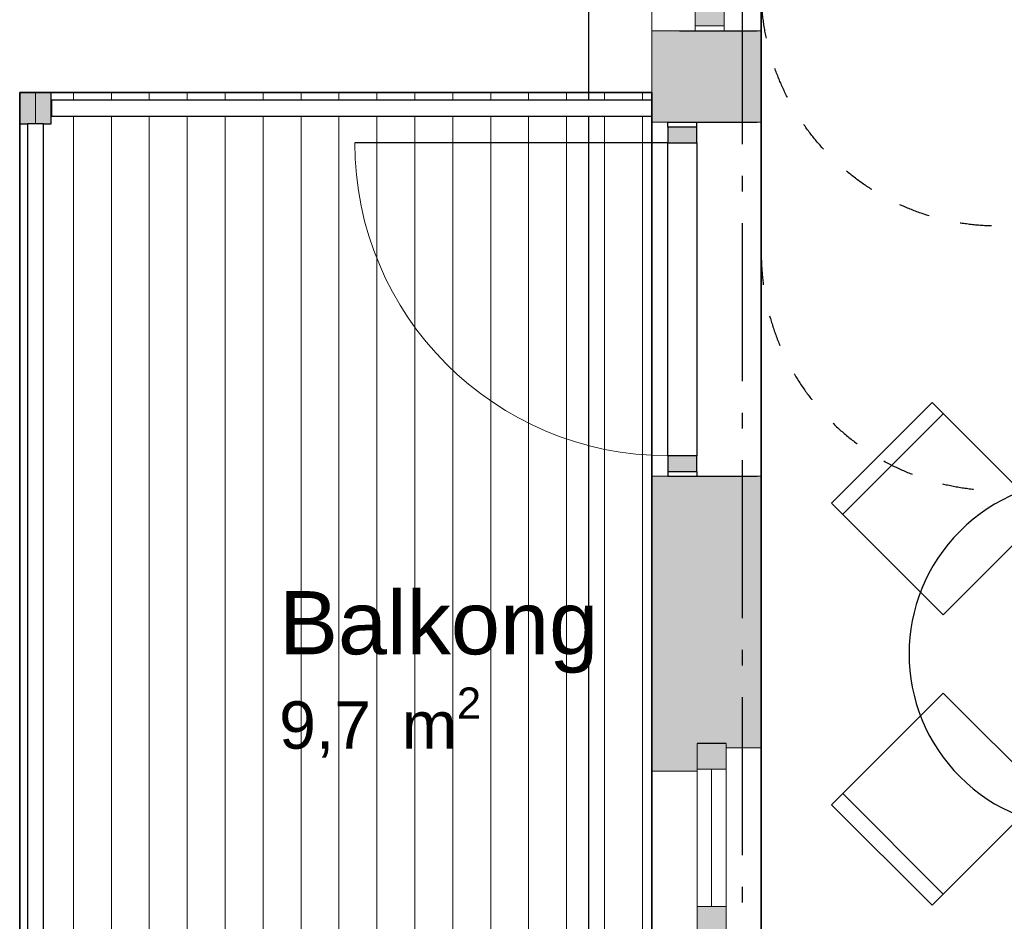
# Model space of a CAD drawing. Header units: millimetres. Extents: x 159314 to 204670, y 149478 to 189280.
# Tile 11 of 43: x 174253 to 177368, y 175370 to 178223. Entities that reach past the tile are written whole.
import ezdxf
from ezdxf.enums import TextEntityAlignment as Align

# ---------------------------------------------------------------- set-up
doc = ezdxf.new("R2010")
doc.units = ezdxf.units.MM
doc.header["$LTSCALE"] = 0.5
doc.header["$MEASUREMENT"] = 0
doc.set_wipeout_variables(frame=1)
for name, pattern in [('Akselinje', [1500, 1000, -200, 100, -200]), ('PLINE', [0]), ('Stipling', [400, 200, -200]), ('Wipeout_Contour', [2000, 0, -2000])]:
    doc.linetypes.add(name, pattern=pattern)
for name, color, linetype in [('23-- Yttervegger (Skravur)(Nye konstruksjoner)', 7, 'Continuous'), ('23-- Yttervegger(Nye konstruksjoner)', 7, 'Continuous'), ('231- Bærende yttervegger (Skravur)(Nye konstruksjoner)', 7, 'Continuous'), ('231- Bærende yttervegger(Nye konstruksjoner)', 7, 'Continuous'), ('244- Vinduer_ dører_ foldevegger(Nye konstruksjoner)', 7, 'Continuous'), ('25-- Dekker(Nye konstruksjoner)', 7, 'Continuous'), ('26-- Yttertak(Nye konstruksjoner)', 7, 'Continuous'), ('68-- Inventar (løst)(Nye konstruksjoner)', 7, 'Continuous'), ('822- Modullinjer(Nye konstruksjoner)', 7, 'Continuous'), ('862- M___Nettoareal(Nye konstruksjoner)', 7, 'Continuous'), ('862- M___Nettoareal(Polylinje)(Nye konstruksjoner)', 7, 'Continuous'), ('862- M___Nettoareal(Tekst)(Nye konstruksjoner)', 7, 'Continuous'), ('878- Annen overflate_visuell informasjon_snusirkler(Nye konstruksjoner)', 7, 'Continuous')]:
    doc.layers.add(name, color=color, linetype=linetype)
for name, color, linetype, lineweight in [('234- Vinduer_ dører_ porter(Nye konstruksjoner)', 7, 'Continuous', 0), ('235- Utvendig kledning og overflate(Nye konstruksjoner)', 7, 'Continuous', 0), ('236- Innvendig kledning og overflate(Nye konstruksjoner)', 7, 'Continuous', 0), ('255- Gulvoverflate(Nye konstruksjoner)', 7, 'Continuous', 0)]:
    doc.layers.add(name, color=color, linetype=linetype, lineweight=lineweight)
doc.styles.add('GENERATED_STYLE_1', font='arial.ttf')
doc.styles.add('GENERATED_STYLE_4', font='arialbd.ttf')

# ---------------------------------------------------------------- blocks, each defined once
blk = doc.blocks.new('Balkong_102_6_1', base_point=(175569.1, 176186))
at = {"layer": '862- M___Nettoareal(Polylinje)(Nye konstruksjoner)', "linetype": 'PLINE', "flags": 128}
blk.add_lwpolyline([(174252.9, 173131.2), (176252.9, 173131.2), (176252.9, 177993.4), (174252.9, 177993.4)], close=True, dxfattribs=at)
at = {"layer": '862- M___Nettoareal(Tekst)(Nye konstruksjoner)', "insert": (175073.5, 176110.3), "char_height": 150, "attachment_point": 1, "style": 'GENERATED_STYLE_1'}
blk.add_mtext('\\A1;{\\pql;\\pt0,24100;\\fArial|b0|i0|c0|p0;\\W1.000000;9,7\\fArial|b0|i0|c0|p0;\\W1.000000;\\A1{\\H.66x;\\S^  ;}\\fArial|b0|i0|c0|p0;\\W1.000000; m\\fArial|b0|i0|c0|p0;\\W1.000000;\\A1{\\H.66x;\\S2^  ;}}', dxfattribs=at)
at = {"layer": '862- M___Nettoareal(Tekst)(Nye konstruksjoner)', "style": 'GENERATED_STYLE_1'}
for tag, height, p in [('DUMMY_861', 200, (176064.7, 176461)), ('ROOM_NAME', 200, (175073.5, 176415.3)), ('DUMMY_862', 150, (175073.5, 176146.7))]:
    blk.add_attdef(tag, text='', height=height, dxfattribs=at).set_placement(p, align=Align.TOP_LEFT)
blk = doc.blocks.new('Leilighet 5_102_9_1', base_point=(175190.7, 178886))
at = {"layer": '862- M___Nettoareal(Polylinje)(Nye konstruksjoner)', "linetype": 'PLINE', "flags": 128}
blk.add_lwpolyline([(176598.9, 180733.7), (176598.9, 173218.7), (184098.9, 173218.7), (184098.9, 180733.7)], close=True, dxfattribs=at)
at = {"layer": '862- M___Nettoareal(Tekst)(Nye konstruksjoner)', "insert": (174252.9, 178731.7), "char_height": 150, "attachment_point": 1, "style": 'GENERATED_STYLE_1'}
blk.add_mtext('\\A1;{\\pql;\\pt0,24100;\\fArial|b0|i0|c0|p0;\\W1.000000;56,4\\fArial|b0|i0|c0|p0;\\W1.000000;\\A1{\\H.66x;\\S^  ;}\\fArial|b0|i0|c0|p0;\\W1.000000; m\\fArial|b0|i0|c0|p0;\\W1.000000;\\A1{\\H.66x;\\S2^  ;}}', dxfattribs=at)
at = {"layer": '862- M___Nettoareal(Tekst)(Nye konstruksjoner)', "style": 'GENERATED_STYLE_1'}
for tag, height, p in [('DUMMY_861', 300, (176128.6, 179239.6)), ('ROOM_NAME', 300, (174252.9, 179171)), ('DUMMY_862', 150, (174252.9, 178768.2))]:
    blk.add_attdef(tag, text='', height=height, dxfattribs=at).set_placement(p, align=Align.TOP_LEFT)
blk = doc.blocks.new('Stue_kjøkken_101_12_1', base_point=(176102.4, 182916.1))
at = {"layer": '862- M___Nettoareal(Polylinje)(Nye konstruksjoner)', "linetype": 'PLINE', "flags": 128}
blk.add_lwpolyline([(176598.9, 180733.7), (176598.9, 176327.4), (176598.9, 173218.7), (179696.2, 173218.7), (179696.2, 175969), (180198.9, 175969), (180198.9, 180733.7)], close=True, dxfattribs=at)
at = {"layer": '862- M___Nettoareal(Tekst)(Nye konstruksjoner)', "style": 'GENERATED_STYLE_1'}
for tag, height, p in [('DUMMY_861', 200, (178936.5, 180040.3)), ('ROOM_NAME', 200, (177351, 179994.6)), ('DUMMY_862', 150, (177351, 179726))]:
    blk.add_attdef(tag, text='', height=height, dxfattribs=at).set_placement(p, align=Align.TOP_LEFT)
blk = doc.blocks.new('Vindu med sidefelt[9]_1')
at = {"layer": '23-- Yttervegger (Skravur)(Nye konstruksjoner)', "linetype": 'Continuous'}
for points in [[(176481.9, 180093.7), (176389.9, 180093.7), (176389.9, 180037.7), (176481.9, 180037.7)], [(176389.9, 179503.7), (176481.9, 179503.7), (176481.9, 179531.7), (176389.9, 179531.7)], [(176481.9, 179503.7), (176389.9, 179503.7), (176389.9, 179475.7), (176481.9, 179475.7)], [(176389.9, 178203.7), (176481.9, 178203.7), (176481.9, 178259.7), (176389.9, 178259.7)]]:
    blk.add_hatch(color=256, dxfattribs=at).paths.add_polyline_path(points)
at = {"layer": '234- Vinduer_ dører_ porter(Nye konstruksjoner)', "linetype": 'PLINE'}
for p, q in [((176252.9, 180108.7), (176252.9, 178188.7)), ((176389.9, 180093.7), (176389.9, 180108.7)), ((176481.9, 180108.7), (176481.9, 180093.7)), ((176598.9, 180108.7), (176598.9, 178188.7)), ((176389.9, 180037.7), (176389.9, 180093.7)), ((176389.9, 180093.7), (176481.9, 180093.7)), ((176481.9, 180093.7), (176481.9, 180037.7)), ((176481.9, 180037.7), (176389.9, 180037.7)), ((176389.9, 179531.7), (176389.9, 180037.7)), ((176435.9, 180037.7), (176435.9, 179531.7)), ((176481.9, 180037.7), (176481.9, 179531.7)), ((176389.9, 179503.7), (176389.9, 179531.7)), ((176389.9, 179531.7), (176481.9, 179531.7)), ((176481.9, 179531.7), (176481.9, 179503.7)), ((176389.9, 179475.7), (176389.9, 179503.7)), ((176481.9, 179503.7), (176481.9, 179475.7)), ((176481.9, 179475.7), (176389.9, 179475.7)), ((176389.9, 178259.7), (176389.9, 179475.7)), ((176435.9, 179475.7), (176435.9, 178259.7)), ((176481.9, 179475.7), (176481.9, 178259.7)), ((176389.9, 178203.7), (176389.9, 178259.7)), ((176389.9, 178259.7), (176481.9, 178259.7)), ((176481.9, 178259.7), (176481.9, 178203.7)), ((176389.9, 178188.7), (176389.9, 178203.7)), ((176389.9, 178203.7), (176481.9, 178203.7)), ((176481.9, 178203.7), (176481.9, 178188.7))]:
    blk.add_line(p, q, dxfattribs=at)
at = {"layer": '235- Utvendig kledning og overflate(Nye konstruksjoner)', "linetype": 'PLINE'}
for p, q in [((176252.9, 180108.7), (176271.9, 180108.7)), ((176271.9, 180108.7), (176307.9, 180108.7)), ((176307.9, 180108.7), (176330.9, 180108.7)), ((176330.9, 180108.7), (176339.9, 180108.7)), ((176252.9, 178188.7), (176271.9, 178188.7)), ((176271.9, 178188.7), (176307.9, 178188.7)), ((176307.9, 178188.7), (176330.9, 178188.7)), ((176330.9, 178188.7), (176339.9, 178188.7))]:
    blk.add_line(p, q, dxfattribs=at)
at = {"layer": '236- Innvendig kledning og overflate(Nye konstruksjoner)', "linetype": 'PLINE'}
for p, q in [((176585.9, 180108.7), (176598.9, 180108.7)), ((176585.9, 178188.7), (176598.9, 178188.7))]:
    blk.add_line(p, q, dxfattribs=at)
at = {"layer": '244- Vinduer_ dører_ foldevegger(Nye konstruksjoner)', "linetype": 'PLINE'}
for p, q in [((176339.9, 180108.7), (176389.9, 180108.7)), ((176389.9, 180108.7), (176481.9, 180108.7)), ((176389.9, 180108.7), (176481.9, 180108.7)), ((176481.9, 180108.7), (176537.9, 180108.7)), ((176537.9, 180108.7), (176585.9, 180108.7)), ((176339.9, 178188.7), (176389.9, 178188.7)), ((176389.9, 178188.7), (176481.9, 178188.7)), ((176389.9, 178188.7), (176481.9, 178188.7)), ((176481.9, 178188.7), (176537.9, 178188.7)), ((176537.9, 178188.7), (176585.9, 178188.7))]:
    blk.add_line(p, q, dxfattribs=at)
blk = doc.blocks.new('Vindu to-fags[10]_1')
at = {"layer": '23-- Yttervegger (Skravur)(Nye konstruksjoner)', "linetype": 'Continuous'}
for points in [[(176395.9, 175932.6), (176395.9, 175851.6), (176487.9, 175851.6), (176487.9, 175932.6)], [(176487.9, 175342.6), (176487.9, 175417.6), (176395.9, 175417.6), (176395.9, 175342.6)], [(176395.9, 175342.6), (176395.9, 175292.6), (176487.9, 175292.6), (176487.9, 175342.6)], [(176487.9, 174042.6), (176487.9, 174098.6), (176395.9, 174098.6), (176395.9, 174042.6)]]:
    blk.add_hatch(color=256, dxfattribs=at).paths.add_polyline_path(points)
at = {"layer": '234- Vinduer_ dører_ porter(Nye konstruksjoner)', "linetype": 'PLINE'}
for p, q in [((176395.9, 175932.6), (176395.9, 175851.6)), ((176487.9, 175851.6), (176487.9, 175932.6)), ((176598.9, 174055.6), (176598.9, 175919.6)), ((176252.9, 174129.6), (176252.9, 175845.6)), ((176395.9, 175851.6), (176487.9, 175851.6)), ((176395.9, 175851.6), (176395.9, 175417.6)), ((176441.9, 175417.6), (176441.9, 175851.6)), ((176487.9, 175417.6), (176487.9, 175851.6)), ((176487.9, 175417.6), (176395.9, 175417.6)), ((176395.9, 175417.6), (176395.9, 175342.6)), ((176487.9, 175342.6), (176487.9, 175417.6)), ((176395.9, 175342.6), (176395.9, 175292.6)), ((176487.9, 175292.6), (176487.9, 175342.6)), ((176395.9, 175292.6), (176487.9, 175292.6)), ((176395.9, 175292.6), (176395.9, 174098.6)), ((176441.9, 174098.6), (176441.9, 175292.6)), ((176487.9, 174098.6), (176487.9, 175292.6)), ((176487.9, 174098.6), (176395.9, 174098.6)), ((176395.9, 174098.6), (176395.9, 174042.6)), ((176487.9, 174042.6), (176487.9, 174098.6))]:
    blk.add_line(p, q, dxfattribs=at)
at = {"layer": '235- Utvendig kledning og overflate(Nye konstruksjoner)', "linetype": 'PLINE'}
for p, q in [((176252.9, 175932.6), (176252.9, 175845.6)), ((176395.9, 175845.6), (176252.9, 175845.6)), ((176252.9, 174042.6), (176252.9, 174129.6)), ((176395.9, 174129.6), (176252.9, 174129.6))]:
    blk.add_line(p, q, dxfattribs=at)
at = {"layer": '236- Innvendig kledning og overflate(Nye konstruksjoner)', "linetype": 'PLINE'}
for p, q in [((176598.9, 175932.6), (176598.9, 175919.6)), ((176487.9, 175919.6), (176598.9, 175919.6)), ((176487.9, 174055.6), (176598.9, 174055.6)), ((176598.9, 174042.6), (176598.9, 174055.6))]:
    blk.add_line(p, q, dxfattribs=at)
at = {"layer": '244- Vinduer_ dører_ foldevegger(Nye konstruksjoner)', "linetype": 'PLINE'}
for p, q in [((176487.9, 175932.6), (176395.9, 175932.6)), ((176487.9, 175932.6), (176395.9, 175932.6)), ((176487.9, 174042.6), (176395.9, 174042.6)), ((176487.9, 174042.6), (176395.9, 174042.6))]:
    blk.add_line(p, q, dxfattribs=at)
blk = doc.blocks.new('Dør[4]_1')
at = {"layer": '23-- Yttervegger (Skravur)(Nye konstruksjoner)', "linetype": 'Continuous'}
for points in [[(176302.9, 177883.7), (176302.9, 177833.7), (176394.9, 177833.7), (176394.9, 177883.7)], [(176394.9, 176793.7), (176394.9, 176843.7), (176302.9, 176843.7), (176302.9, 176793.7)]]:
    blk.add_hatch(color=256, dxfattribs=at).paths.add_polyline_path(points)
at = {"layer": '234- Vinduer_ dører_ porter(Nye konstruksjoner)', "linetype": 'PLINE'}
blk.add_arc((176302.9, 177833.7), 990, 180, 270, dxfattribs=at)
at = {"layer": '235- Utvendig kledning og overflate(Nye konstruksjoner)', "linetype": 'PLINE'}
for p, q in [((176252.9, 177898.7), (176271.9, 177898.7)), ((176271.9, 177898.7), (176302.9, 177898.7)), ((176302.9, 177898.7), (176307.9, 177898.7)), ((176302.9, 177898.7), (176307.9, 177898.7)), ((176307.9, 177898.7), (176330.9, 177898.7)), ((176307.9, 177898.7), (176330.9, 177898.7)), ((176330.9, 177898.7), (176339.9, 177898.7)), ((176330.9, 177898.7), (176339.9, 177898.7)), ((176252.9, 176778.7), (176271.9, 176778.7)), ((176271.9, 176778.7), (176302.9, 176778.7)), ((176302.9, 176778.7), (176307.9, 176778.7)), ((176302.9, 176778.7), (176307.9, 176778.7)), ((176307.9, 176778.7), (176330.9, 176778.7)), ((176307.9, 176778.7), (176330.9, 176778.7)), ((176330.9, 176778.7), (176339.9, 176778.7)), ((176330.9, 176778.7), (176339.9, 176778.7))]:
    blk.add_line(p, q, dxfattribs=at)
at = {"layer": '236- Innvendig kledning og overflate(Nye konstruksjoner)', "linetype": 'PLINE'}
for p, q in [((176585.9, 177898.7), (176598.9, 177898.7)), ((176585.9, 176778.7), (176598.9, 176778.7))]:
    blk.add_line(p, q, dxfattribs=at)
at = {"layer": '244- Vinduer_ dører_ foldevegger(Nye konstruksjoner)', "linetype": 'PLINE'}
for p, q in [((176252.9, 176778.7), (176252.9, 177898.7)), ((176302.9, 177883.7), (176302.9, 177898.7)), ((176302.9, 177898.7), (176394.9, 177898.7)), ((176339.9, 177898.7), (176394.9, 177898.7)), ((176339.9, 177898.7), (176394.9, 177898.7)), ((176394.9, 177883.7), (176394.9, 177898.7)), ((176394.9, 177898.7), (176537.9, 177898.7)), ((176537.9, 177898.7), (176585.9, 177898.7)), ((176598.9, 176778.7), (176598.9, 177898.7)), ((176302.9, 177883.7), (176302.9, 177833.7)), ((176394.9, 177883.7), (176302.9, 177883.7)), ((176394.9, 177833.7), (176394.9, 177883.7)), ((176302.9, 177833.7), (175312.9, 177833.7)), ((176302.9, 176843.7), (176302.9, 177833.7)), ((176302.9, 177833.7), (176394.9, 177833.7)), ((176394.9, 177833.7), (176394.9, 176843.7)), ((176394.9, 176843.7), (176302.9, 176843.7)), ((176302.9, 176843.7), (176302.9, 176793.7)), ((176394.9, 176793.7), (176394.9, 176843.7)), ((176302.9, 176793.7), (176302.9, 176778.7)), ((176302.9, 176793.7), (176394.9, 176793.7)), ((176302.9, 176778.7), (176394.9, 176778.7)), ((176339.9, 176778.7), (176394.9, 176778.7)), ((176339.9, 176778.7), (176394.9, 176778.7)), ((176394.9, 176793.7), (176394.9, 176778.7)), ((176394.9, 176778.7), (176537.9, 176778.7)), ((176537.9, 176778.7), (176585.9, 176778.7))]:
    blk.add_line(p, q, dxfattribs=at)
blk = doc.blocks.new('Stol 10[15]_1', base_point=(176821.1, 175739.2))
at = {"layer": '68-- Inventar (løst)(Nye konstruksjoner)', "linetype": 'Continuous'}
blk.add_line((176856.5, 175774.6), (177174.7, 175456.4), dxfattribs=at)
at = {"layer": '68-- Inventar (løst)(Nye konstruksjoner)', "linetype": 'Continuous', "flags": 128}
blk.add_lwpolyline([(177174.7, 176092.8), (177492.9, 175774.6), (177139.3, 175421), (176821.1, 175739.2)], close=True, dxfattribs=at)
blk = doc.blocks.new('Stol 10[18]_1', base_point=(176821.1, 176693.8))
at = {"layer": '68-- Inventar (løst)(Nye konstruksjoner)', "linetype": 'Continuous'}
blk.add_line((176856.5, 176658.5), (177174.7, 176976.7), dxfattribs=at)
at = {"layer": '68-- Inventar (løst)(Nye konstruksjoner)', "linetype": 'Continuous', "flags": 128}
blk.add_lwpolyline([(177174.7, 176340.3), (177492.9, 176658.5), (177139.3, 177012), (176821.1, 176693.8)], close=True, dxfattribs=at)
blk = doc.blocks.new('Bord rundt 01[112]_1', base_point=(177616.6, 176216.5))
at = {"layer": '68-- Inventar (løst)(Nye konstruksjoner)', "linetype": 'PLINE', "flags": 128}
blk.add_lwpolyline([(178005.5, 175827.6, 1), (177227.7, 176605.4, 1)], format="xyb", close=True, dxfattribs=at)
blk = doc.blocks.new('Standard grid marker[159]_1', base_point=(176538.9, 188279.7))
at = {"layer": '822- Modullinjer(Nye konstruksjoner)', "linetype": 'Akselinje'}
blk.add_line((176538.9, 188079.7), (176538.9, 150687.7), dxfattribs=at)
at = {"layer": '822- Modullinjer(Nye konstruksjoner)', "style": 'GENERATED_STYLE_4'}
for tag, p in [('AC_MarkerText_1_0', (176538.9, 188954.7)), ('AC_MarkerText_1_1', (176538.9, 150162.7))]:
    blk.add_attdef(tag, text='', height=350, rotation=360, dxfattribs=at).set_placement(p, align=Align.TOP_CENTER)

msp = doc.modelspace()

# ---------------------------------------------------------------- hatches: boundary and pattern name
at = {"layer": '23-- Yttervegger (Skravur)(Nye konstruksjoner)', "linetype": 'Continuous'}
for points in [[(176271.9, 178188.7), (176252.9, 178188.7), (176252.9, 177898.7), (176271.9, 177898.7)], [(176271.9, 177898.7), (176307.9, 177898.7), (176307.9, 178188.7), (176271.9, 178188.7)], [(176307.9, 178188.7), (176307.9, 177898.7), (176330.9, 177898.7), (176330.9, 178188.7)], [(176339.9, 178188.7), (176330.9, 178188.7), (176330.9, 177898.7), (176339.9, 177898.7)], [(176339.9, 177898.7), (176537.9, 177898.7), (176537.9, 178188.7), (176339.9, 178188.7)], [(176537.9, 178188.7), (176537.9, 177898.7), (176585.9, 177898.7), (176585.9, 178188.7)], [(176598.9, 178188.7), (176585.9, 178188.7), (176585.9, 177898.7), (176598.9, 177898.7)], [(176252.9, 175932.6), (176271.9, 175932.6), (176271.9, 176778.7), (176252.9, 176778.7)], [(176307.9, 176778.7), (176271.9, 176778.7), (176271.9, 175932.6), (176307.9, 175932.6)], [(176330.9, 176778.7), (176307.9, 176778.7), (176307.9, 175932.6), (176330.9, 175932.6)], [(176330.9, 175932.6), (176339.9, 175932.6), (176339.9, 176778.7), (176330.9, 176778.7)], [(176339.9, 175932.6), (176395.9, 175932.6), (176487.9, 175932.6), (176537.9, 175932.6), (176537.9, 176778.7), (176339.9, 176778.7)], [(176537.9, 175932.6), (176585.9, 175932.6), (176585.9, 176778.7), (176537.9, 176778.7)], [(176585.9, 176778.7), (176585.9, 175932.6), (176598.9, 175932.6), (176598.9, 176778.7)], [(176252.9, 175932.6), (176252.9, 175845.6), (176395.9, 175845.6), (176395.9, 175864.6), (176271.9, 175864.6), (176271.9, 175932.6)], [(176271.9, 175932.6), (176271.9, 175864.6), (176395.9, 175864.6), (176395.9, 175900.6), (176307.9, 175900.6), (176307.9, 175932.6)], [(176307.9, 175932.6), (176307.9, 175900.6), (176395.9, 175900.6), (176395.9, 175923.6), (176330.9, 175923.6), (176330.9, 175932.6)], [(176330.9, 175932.6), (176330.9, 175923.6), (176395.9, 175923.6), (176395.9, 175932.6), (176339.9, 175932.6)], [(176598.9, 175919.6), (176598.9, 175932.6), (176585.9, 175932.6), (176487.9, 175932.6), (176487.9, 175919.6)]]:
    msp.add_hatch(color=256, dxfattribs=at).paths.add_polyline_path(points)
at = {"layer": '231- Bærende yttervegger (Skravur)(Nye konstruksjoner)', "linetype": 'Continuous'}
for points in [[(174352.9, 177893.4), (174352.9, 177993.4), (174252.9, 177993.4), (174252.9, 177893.4)], [(174390.9, 177918.4), (174440.9, 177918.4), (174440.9, 177968.4), (174390.9, 177968.4)], [(174490.9, 177918.4), (174540.9, 177918.4), (174540.9, 177968.4), (174490.9, 177968.4)], [(174590.9, 177918.4), (174640.9, 177918.4), (174640.9, 177968.4), (174590.9, 177968.4)], [(174690.9, 177918.4), (174740.9, 177918.4), (174740.9, 177968.4), (174690.9, 177968.4)], [(174790.9, 177918.4), (174840.9, 177918.4), (174840.9, 177968.4), (174790.9, 177968.4)], [(174890.9, 177918.4), (174940.9, 177918.4), (174940.9, 177968.4), (174890.9, 177968.4)], [(174990.9, 177918.4), (175040.9, 177918.4), (175040.9, 177968.4), (174990.9, 177968.4)], [(175090.9, 177918.4), (175140.9, 177918.4), (175140.9, 177968.4), (175090.9, 177968.4)], [(175190.9, 177918.4), (175240.9, 177918.4), (175240.9, 177968.4), (175190.9, 177968.4)], [(175290.9, 177918.4), (175340.9, 177918.4), (175340.9, 177968.4), (175290.9, 177968.4)], [(175390.9, 177918.4), (175440.9, 177918.4), (175440.9, 177968.4), (175390.9, 177968.4)], [(175490.9, 177918.4), (175540.9, 177918.4), (175540.9, 177968.4), (175490.9, 177968.4)], [(175590.9, 177918.4), (175640.9, 177918.4), (175640.9, 177968.4), (175590.9, 177968.4)], [(175690.9, 177918.4), (175740.9, 177918.4), (175740.9, 177968.4), (175690.9, 177968.4)], [(175790.9, 177918.4), (175840.9, 177918.4), (175840.9, 177968.4), (175790.9, 177968.4)], [(175890.9, 177918.4), (175940.9, 177918.4), (175940.9, 177968.4), (175890.9, 177968.4)], [(175990.9, 177918.4), (176040.9, 177918.4), (176040.9, 177968.4), (175990.9, 177968.4)], [(176090.9, 177918.4), (176140.9, 177918.4), (176140.9, 177968.4), (176090.9, 177968.4)], [(176190.9, 177918.4), (176240.9, 177918.4), (176240.9, 177968.4), (176190.9, 177968.4)], [(174327.9, 177813.4), (174327.9, 177863.4), (174277.9, 177863.4), (174277.9, 177813.4)], [(174327.9, 177713.4), (174327.9, 177763.4), (174277.9, 177763.4), (174277.9, 177713.4)], [(174327.9, 177613.4), (174327.9, 177663.4), (174277.9, 177663.4), (174277.9, 177613.4)], [(174327.9, 177513.4), (174327.9, 177563.4), (174277.9, 177563.4), (174277.9, 177513.4)], [(174327.9, 177413.4), (174327.9, 177463.4), (174277.9, 177463.4), (174277.9, 177413.4)], [(174327.9, 177313.4), (174327.9, 177363.4), (174277.9, 177363.4), (174277.9, 177313.4)], [(174327.9, 177213.4), (174327.9, 177263.4), (174277.9, 177263.4), (174277.9, 177213.4)], [(174327.9, 177113.4), (174327.9, 177163.4), (174277.9, 177163.4), (174277.9, 177113.4)], [(174327.9, 177013.4), (174327.9, 177063.4), (174277.9, 177063.4), (174277.9, 177013.4)], [(174327.9, 176913.4), (174327.9, 176963.4), (174277.9, 176963.4), (174277.9, 176913.4)], [(174327.9, 176813.4), (174327.9, 176863.4), (174277.9, 176863.4), (174277.9, 176813.4)], [(174327.9, 176713.4), (174327.9, 176763.4), (174277.9, 176763.4), (174277.9, 176713.4)], [(174327.9, 176613.4), (174327.9, 176663.4), (174277.9, 176663.4), (174277.9, 176613.4)], [(174327.9, 176513.4), (174327.9, 176563.4), (174277.9, 176563.4), (174277.9, 176513.4)], [(174327.9, 176413.4), (174327.9, 176463.4), (174277.9, 176463.4), (174277.9, 176413.4)], [(174327.9, 176304.4), (174327.9, 176354.4), (174277.9, 176354.4), (174277.9, 176304.4)], [(174327.9, 176204.4), (174327.9, 176254.4), (174277.9, 176254.4), (174277.9, 176204.4)], [(174327.9, 176104.4), (174327.9, 176154.4), (174277.9, 176154.4), (174277.9, 176104.4)], [(174327.9, 176004.4), (174327.9, 176054.4), (174277.9, 176054.4), (174277.9, 176004.4)], [(174327.9, 175904.4), (174327.9, 175954.4), (174277.9, 175954.4), (174277.9, 175904.4)], [(174327.9, 175804.4), (174327.9, 175854.4), (174277.9, 175854.4), (174277.9, 175804.4)], [(174327.9, 175704.4), (174327.9, 175754.4), (174277.9, 175754.4), (174277.9, 175704.4)], [(174327.9, 175595.4), (174327.9, 175645.4), (174277.9, 175645.4), (174277.9, 175595.4)], [(174327.9, 175495.4), (174327.9, 175545.4), (174277.9, 175545.4), (174277.9, 175495.4)], [(174327.9, 175395.4), (174327.9, 175445.4), (174277.9, 175445.4), (174277.9, 175395.4)]]:
    msp.add_hatch(color=256, dxfattribs=at).paths.add_polyline_path(points)
at = {"layer": '255- Gulvoverflate(Nye konstruksjoner)', "linetype": 'Continuous'}
h = msp.add_hatch(dxfattribs=at)
h.set_pattern_fill('LINJER_120_MM_0001', color=256, style=0, pattern_type=2)
h.set_pattern_definition([(90, (174662.88, 173693.66), (-120, 4e-06), [])])
h.paths.add_polyline_path([(174252.9, 173093.7), (176252.9, 173093.7), (176252.9, 177993.4), (174252.9, 177993.4)])

# ---------------------------------------------------------------- linework, layer by layer
at = {"layer": '23-- Yttervegger(Nye konstruksjoner)', "linetype": 'PLINE'}
for p, q in [((176339.9, 178188.7), (176389.9, 178188.7)), ((176389.9, 178188.7), (176481.9, 178188.7)), ((176481.9, 178188.7), (176537.9, 178188.7)), ((176537.9, 178188.7), (176585.9, 178188.7)), ((176339.9, 177898.7), (176394.9, 177898.7)), ((176394.9, 177898.7), (176537.9, 177898.7)), ((176537.9, 177898.7), (176585.9, 177898.7)), ((176339.9, 176778.7), (176394.9, 176778.7)), ((176394.9, 176778.7), (176537.9, 176778.7)), ((176537.9, 176778.7), (176585.9, 176778.7)), ((176487.9, 175932.6), (176395.9, 175932.6))]:
    msp.add_line(p, q, dxfattribs=at)
at = {"layer": '231- Bærende yttervegger(Nye konstruksjoner)', "linetype": 'PLINE', "flags": 128}
for points in [[(174352.9, 177993.4), (174252.9, 177993.4)], [(174252.9, 177993.4), (174252.9, 177893.4)], [(174352.9, 177893.4), (174352.9, 177993.4)], [(174440.9, 177968.4), (174390.9, 177968.4)], [(174390.9, 177968.4), (174390.9, 177918.4)], [(174440.9, 177918.4), (174440.9, 177968.4)], [(174540.9, 177968.4), (174490.9, 177968.4)], [(174490.9, 177968.4), (174490.9, 177918.4)], [(174540.9, 177918.4), (174540.9, 177968.4)], [(174640.9, 177968.4), (174590.9, 177968.4)], [(174590.9, 177968.4), (174590.9, 177918.4)], [(174640.9, 177918.4), (174640.9, 177968.4)], [(174740.9, 177968.4), (174690.9, 177968.4)], [(174690.9, 177968.4), (174690.9, 177918.4)], [(174740.9, 177918.4), (174740.9, 177968.4)], [(174840.9, 177968.4), (174790.9, 177968.4)], [(174790.9, 177968.4), (174790.9, 177918.4)], [(174840.9, 177918.4), (174840.9, 177968.4)], [(174940.9, 177968.4), (174890.9, 177968.4)], [(174890.9, 177968.4), (174890.9, 177918.4)], [(174940.9, 177918.4), (174940.9, 177968.4)], [(175040.9, 177968.4), (174990.9, 177968.4)], [(174990.9, 177968.4), (174990.9, 177918.4)], [(175040.9, 177918.4), (175040.9, 177968.4)], [(175140.9, 177968.4), (175090.9, 177968.4)], [(175090.9, 177968.4), (175090.9, 177918.4)], [(175140.9, 177918.4), (175140.9, 177968.4)], [(175240.9, 177968.4), (175190.9, 177968.4)], [(175190.9, 177968.4), (175190.9, 177918.4)], [(175240.9, 177918.4), (175240.9, 177968.4)], [(175340.9, 177968.4), (175290.9, 177968.4)], [(175290.9, 177968.4), (175290.9, 177918.4)], [(175340.9, 177918.4), (175340.9, 177968.4)], [(175440.9, 177968.4), (175390.9, 177968.4)], [(175390.9, 177968.4), (175390.9, 177918.4)], [(175440.9, 177918.4), (175440.9, 177968.4)], [(175540.9, 177968.4), (175490.9, 177968.4)], [(175490.9, 177968.4), (175490.9, 177918.4)], [(175540.9, 177918.4), (175540.9, 177968.4)], [(175640.9, 177968.4), (175590.9, 177968.4)], [(175590.9, 177968.4), (175590.9, 177918.4)], [(175640.9, 177918.4), (175640.9, 177968.4)], [(175740.9, 177968.4), (175690.9, 177968.4)], [(175690.9, 177968.4), (175690.9, 177918.4)], [(175740.9, 177918.4), (175740.9, 177968.4)], [(175840.9, 177968.4), (175790.9, 177968.4)], [(175790.9, 177968.4), (175790.9, 177918.4)], [(175840.9, 177918.4), (175840.9, 177968.4)], [(175940.9, 177968.4), (175890.9, 177968.4)], [(175890.9, 177968.4), (175890.9, 177918.4)], [(175940.9, 177918.4), (175940.9, 177968.4)], [(176040.9, 177968.4), (175990.9, 177968.4)], [(175990.9, 177968.4), (175990.9, 177918.4)], [(176040.9, 177918.4), (176040.9, 177968.4)], [(176140.9, 177968.4), (176090.9, 177968.4)], [(176090.9, 177968.4), (176090.9, 177918.4)], [(176140.9, 177918.4), (176140.9, 177968.4)], [(176240.9, 177968.4), (176190.9, 177968.4)], [(176190.9, 177968.4), (176190.9, 177918.4)], [(176240.9, 177918.4), (176240.9, 177968.4)], [(174390.9, 177918.4), (174440.9, 177918.4)], [(174490.9, 177918.4), (174540.9, 177918.4)], [(174590.9, 177918.4), (174640.9, 177918.4)], [(174690.9, 177918.4), (174740.9, 177918.4)], [(174790.9, 177918.4), (174840.9, 177918.4)], [(174890.9, 177918.4), (174940.9, 177918.4)], [(174990.9, 177918.4), (175040.9, 177918.4)], [(175090.9, 177918.4), (175140.9, 177918.4)], [(175190.9, 177918.4), (175240.9, 177918.4)], [(175290.9, 177918.4), (175340.9, 177918.4)], [(175390.9, 177918.4), (175440.9, 177918.4)], [(175490.9, 177918.4), (175540.9, 177918.4)], [(175590.9, 177918.4), (175640.9, 177918.4)], [(175690.9, 177918.4), (175740.9, 177918.4)], [(175790.9, 177918.4), (175840.9, 177918.4)], [(175890.9, 177918.4), (175940.9, 177918.4)], [(175990.9, 177918.4), (176040.9, 177918.4)], [(176090.9, 177918.4), (176140.9, 177918.4)], [(176190.9, 177918.4), (176240.9, 177918.4)], [(174252.9, 177893.4), (174352.9, 177893.4)], [(174327.9, 177863.4), (174277.9, 177863.4)], [(174277.9, 177863.4), (174277.9, 177813.4)], [(174327.9, 177813.4), (174327.9, 177863.4)], [(174277.9, 177813.4), (174327.9, 177813.4)], [(174327.9, 177763.4), (174277.9, 177763.4)], [(174277.9, 177763.4), (174277.9, 177713.4)], [(174327.9, 177713.4), (174327.9, 177763.4)], [(174277.9, 177713.4), (174327.9, 177713.4)], [(174327.9, 177663.4), (174277.9, 177663.4)], [(174277.9, 177663.4), (174277.9, 177613.4)], [(174327.9, 177613.4), (174327.9, 177663.4)], [(174277.9, 177613.4), (174327.9, 177613.4)], [(174327.9, 177563.4), (174277.9, 177563.4)], [(174277.9, 177563.4), (174277.9, 177513.4)], [(174327.9, 177513.4), (174327.9, 177563.4)], [(174277.9, 177513.4), (174327.9, 177513.4)], [(174327.9, 177463.4), (174277.9, 177463.4)], [(174277.9, 177463.4), (174277.9, 177413.4)], [(174327.9, 177413.4), (174327.9, 177463.4)], [(174277.9, 177413.4), (174327.9, 177413.4)], [(174327.9, 177363.4), (174277.9, 177363.4)], [(174277.9, 177363.4), (174277.9, 177313.4)], [(174327.9, 177313.4), (174327.9, 177363.4)], [(174277.9, 177313.4), (174327.9, 177313.4)], [(174327.9, 177263.4), (174277.9, 177263.4)], [(174277.9, 177263.4), (174277.9, 177213.4)], [(174327.9, 177213.4), (174327.9, 177263.4)], [(174277.9, 177213.4), (174327.9, 177213.4)], [(174327.9, 177163.4), (174277.9, 177163.4)], [(174277.9, 177163.4), (174277.9, 177113.4)], [(174327.9, 177113.4), (174327.9, 177163.4)], [(174277.9, 177113.4), (174327.9, 177113.4)], [(174327.9, 177063.4), (174277.9, 177063.4)], [(174277.9, 177063.4), (174277.9, 177013.4)], [(174327.9, 177013.4), (174327.9, 177063.4)], [(174277.9, 177013.4), (174327.9, 177013.4)], [(174327.9, 176963.4), (174277.9, 176963.4)], [(174277.9, 176963.4), (174277.9, 176913.4)], [(174327.9, 176913.4), (174327.9, 176963.4)], [(174277.9, 176913.4), (174327.9, 176913.4)], [(174327.9, 176863.4), (174277.9, 176863.4)], [(174277.9, 176863.4), (174277.9, 176813.4)], [(174327.9, 176813.4), (174327.9, 176863.4)], [(174277.9, 176813.4), (174327.9, 176813.4)], [(174327.9, 176763.4), (174277.9, 176763.4)], [(174277.9, 176763.4), (174277.9, 176713.4)], [(174327.9, 176713.4), (174327.9, 176763.4)], [(174277.9, 176713.4), (174327.9, 176713.4)], [(174327.9, 176663.4), (174277.9, 176663.4)], [(174277.9, 176663.4), (174277.9, 176613.4)], [(174327.9, 176613.4), (174327.9, 176663.4)], [(174277.9, 176613.4), (174327.9, 176613.4)], [(174327.9, 176563.4), (174277.9, 176563.4)], [(174277.9, 176563.4), (174277.9, 176513.4)], [(174327.9, 176513.4), (174327.9, 176563.4)], [(174277.9, 176513.4), (174327.9, 176513.4)], [(174327.9, 176463.4), (174277.9, 176463.4)], [(174277.9, 176463.4), (174277.9, 176413.4)], [(174327.9, 176413.4), (174327.9, 176463.4)], [(174277.9, 176413.4), (174327.9, 176413.4)], [(174327.9, 176354.4), (174277.9, 176354.4)], [(174277.9, 176354.4), (174277.9, 176304.4)], [(174327.9, 176304.4), (174327.9, 176354.4)], [(174277.9, 176304.4), (174327.9, 176304.4)], [(174327.9, 176254.4), (174277.9, 176254.4)], [(174277.9, 176254.4), (174277.9, 176204.4)], [(174327.9, 176204.4), (174327.9, 176254.4)], [(174277.9, 176204.4), (174327.9, 176204.4)], [(174327.9, 176154.4), (174277.9, 176154.4)], [(174277.9, 176154.4), (174277.9, 176104.4)], [(174327.9, 176104.4), (174327.9, 176154.4)], [(174277.9, 176104.4), (174327.9, 176104.4)], [(174327.9, 176054.4), (174277.9, 176054.4)], [(174277.9, 176054.4), (174277.9, 176004.4)], [(174327.9, 176004.4), (174327.9, 176054.4)], [(174277.9, 176004.4), (174327.9, 176004.4)], [(174327.9, 175954.4), (174277.9, 175954.4)], [(174277.9, 175954.4), (174277.9, 175904.4)], [(174327.9, 175904.4), (174327.9, 175954.4)], [(174277.9, 175904.4), (174327.9, 175904.4)], [(174327.9, 175854.4), (174277.9, 175854.4)], [(174277.9, 175854.4), (174277.9, 175804.4)], [(174327.9, 175804.4), (174327.9, 175854.4)], [(174277.9, 175804.4), (174327.9, 175804.4)], [(174327.9, 175754.4), (174277.9, 175754.4)], [(174277.9, 175754.4), (174277.9, 175704.4)], [(174327.9, 175704.4), (174327.9, 175754.4)], [(174277.9, 175704.4), (174327.9, 175704.4)], [(174327.9, 175645.4), (174277.9, 175645.4)], [(174277.9, 175645.4), (174277.9, 175595.4)], [(174327.9, 175595.4), (174327.9, 175645.4)], [(174277.9, 175595.4), (174327.9, 175595.4)], [(174327.9, 175545.4), (174277.9, 175545.4)], [(174277.9, 175545.4), (174277.9, 175495.4)], [(174327.9, 175495.4), (174327.9, 175545.4)], [(174277.9, 175495.4), (174327.9, 175495.4)], [(174327.9, 175445.4), (174277.9, 175445.4)], [(174277.9, 175445.4), (174277.9, 175395.4)], [(174327.9, 175395.4), (174327.9, 175445.4)], [(174277.9, 175395.4), (174327.9, 175395.4)]]:
    msp.add_lwpolyline(points, dxfattribs=at)
at = {"layer": '235- Utvendig kledning og overflate(Nye konstruksjoner)', "linetype": 'PLINE'}
for p, q in [((176252.9, 178188.7), (176271.9, 178188.7)), ((176271.9, 178188.7), (176307.9, 178188.7)), ((176307.9, 178188.7), (176330.9, 178188.7)), ((176330.9, 178188.7), (176339.9, 178188.7)), ((176252.9, 177898.7), (176271.9, 177898.7)), ((176271.9, 177898.7), (176302.9, 177898.7)), ((176302.9, 177898.7), (176307.9, 177898.7)), ((176307.9, 177898.7), (176330.9, 177898.7)), ((176330.9, 177898.7), (176339.9, 177898.7)), ((176252.9, 176778.7), (176271.9, 176778.7)), ((176271.9, 176778.7), (176302.9, 176778.7)), ((176302.9, 176778.7), (176307.9, 176778.7)), ((176307.9, 176778.7), (176330.9, 176778.7)), ((176330.9, 176778.7), (176339.9, 176778.7)), ((176252.9, 175932.6), (176252.9, 175845.6)), ((176395.9, 175845.6), (176252.9, 175845.6))]:
    msp.add_line(p, q, dxfattribs=at)
at = {"layer": '235- Utvendig kledning og overflate(Nye konstruksjoner)', "linetype": 'PLINE', "flags": 128}
for points in [[(176252.9, 178188.7), (176252.9, 177898.7)], [(176252.9, 176778.7), (176252.9, 175932.6)]]:
    msp.add_lwpolyline(points, dxfattribs=at)
at = {"layer": '236- Innvendig kledning og overflate(Nye konstruksjoner)', "linetype": 'PLINE'}
for p, q in [((176585.9, 178188.7), (176598.9, 178188.7)), ((176585.9, 177898.7), (176598.9, 177898.7)), ((176585.9, 176778.7), (176598.9, 176778.7)), ((176598.9, 175932.6), (176598.9, 175919.6)), ((176487.9, 175919.6), (176598.9, 175919.6))]:
    msp.add_line(p, q, dxfattribs=at)
at = {"layer": '236- Innvendig kledning og overflate(Nye konstruksjoner)', "linetype": 'PLINE', "flags": 128}
for points in [[(176598.9, 177898.7), (176598.9, 178188.7)], [(176598.9, 175932.6), (176598.9, 176778.7)]]:
    msp.add_lwpolyline(points, dxfattribs=at)
at = {"layer": '25-- Dekker(Nye konstruksjoner)', "linetype": 'PLINE', "flags": 128}
msp.add_lwpolyline([(174252.9, 173093.7), (174252.9, 177993.4), (176252.9, 177993.4), (176252.9, 173093.7)], close=True, dxfattribs=at)
at = {"layer": '26-- Yttertak(Nye konstruksjoner)', "linetype": 'PLINE', "flags": 128}
for points in [[(176052.9, 165007.7), (176052.9, 181179.7)], [(176598.9, 165453.7), (176598.9, 180733.7)]]:
    msp.add_lwpolyline(points, dxfattribs=at)
at = {"layer": '878- Annen overflate_visuell informasjon_snusirkler(Nye konstruksjoner)', "linetype": 'Stipling'}
msp.add_lwpolyline([(176598.9, 177484.4), (176598.9, 179982.7)], dxfattribs=at)
msp.add_circle((177348.9, 178320.3), 750, dxfattribs=at)
msp.add_arc((177349.6, 177484.4), 750.8, 180, 270.3781, dxfattribs=at)

# ---------------------------------------------------------------- block references
at = {"layer": '244- Vinduer_ dører_ foldevegger(Nye konstruksjoner)', "linetype": 'PLINE'}
for name in ['Vindu med sidefelt[9]_1', 'Dør[4]_1', 'Vindu to-fags[10]_1']:
    msp.add_blockref(name, (0, 0), dxfattribs=at)
at = {"layer": '68-- Inventar (løst)(Nye konstruksjoner)', "linetype": 'Continuous'}
for name, p in [('Stol 10[18]_1', (176821.1, 176693.8)), ('Stol 10[15]_1', (176821.1, 175739.2))]:
    msp.add_blockref(name, p, dxfattribs=at)
at = {"layer": '68-- Inventar (løst)(Nye konstruksjoner)', "linetype": 'PLINE'}
msp.add_blockref('Bord rundt 01[112]_1', (177616.6, 176216.5), dxfattribs=at)
at = {"layer": '862- M___Nettoareal(Nye konstruksjoner)', "linetype": 'Continuous'}
for name, p in [('Leilighet 5_102_9_1', (175190.7, 178886)), ('Stue_kjøkken_101_12_1', (176102.4, 182916.1))]:
    msp.add_blockref(name, p, dxfattribs=at)
ref = msp.add_blockref('Balkong_102_6_1', (175569.1, 176186), dxfattribs=at)
ref.add_attrib('ROOM_NAME', 'Balkong', dxfattribs={"layer": '862- M___Nettoareal(Tekst)(Nye konstruksjoner)', "color": 7, "height": 200, "style": 'GENERATED_STYLE_1'}).set_placement((175073.5, 176415.3), align=Align.TOP_LEFT)

# ---------------------------------------------------------------- next in the draw order: wipeouts: each hides what was drawn before it
at = {"linetype": 'Wipeout_Contour', "ltscale": 999163.542525}
msp.add_wipeout([(176252.9, 177968.4), (174353.3, 177968.4), (174353.3, 177918.4), (176252.9, 177918.4)], dxfattribs=at).dxf.layer = '231- Bærende yttervegger (Skravur)(Nye konstruksjoner)'
at = {"linetype": 'Wipeout_Contour', "ltscale": 989472.984231}
msp.add_wipeout([(174277.9, 177893.4), (174277.9, 173143.7), (174327.9, 173143.7), (174327.9, 177893.4)], dxfattribs=at).dxf.layer = '231- Bærende yttervegger (Skravur)(Nye konstruksjoner)'

# ---------------------------------------------------------------- next in the draw order: linework, layer by layer
at = {"layer": '231- Bærende yttervegger(Nye konstruksjoner)', "linetype": 'PLINE', "flags": 128}
for points in [[(176252.9, 177968.4), (174353.3, 177968.4)], [(174353.3, 177968.4), (174353.3, 177918.4)], [(176252.9, 177918.4), (176252.9, 177968.4)], [(174353.3, 177918.4), (176252.9, 177918.4)], [(174277.9, 177893.4), (174277.9, 173143.7)], [(174327.9, 177893.4), (174277.9, 177893.4)], [(174327.9, 173143.7), (174327.9, 177893.4)]]:
    msp.add_lwpolyline(points, dxfattribs=at)

# ---------------------------------------------------------------- next in the draw order: block references
at = {"layer": '822- Modullinjer(Nye konstruksjoner)', "linetype": 'PLINE'}
msp.add_blockref('Standard grid marker[159]_1', (176538.9, 188279.7), dxfattribs=at)

doc.saveas('drawing.dxf')
